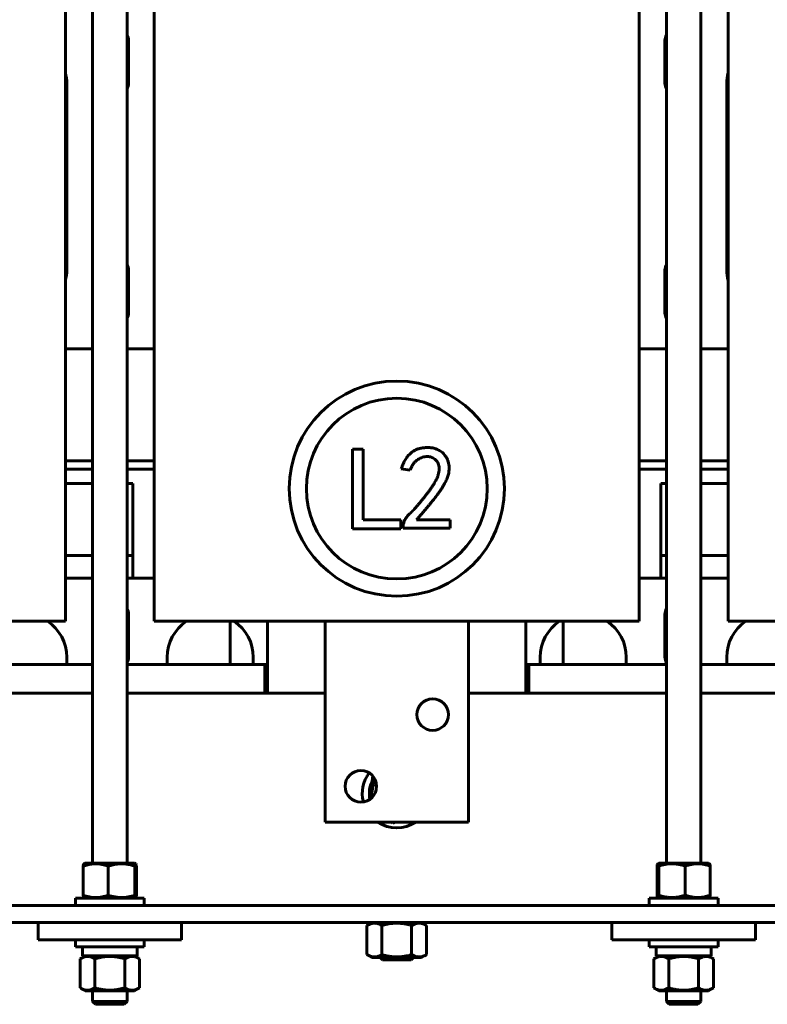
# Model space of a CAD drawing. Header units: millimetres. Extents: x 0 to 420, y 0 to 594.
# Tile 3 of 15: x 212 to 277, y 169 to 255. Entities that reach past the tile are written whole.
import ezdxf

# ---------------------------------------------------------------- set-up
doc = ezdxf.new("R2010")
doc.units = ezdxf.units.MM
doc.linetypes.add('K5LT_BASIC', pattern=[0])
doc.layers.add('Системный слой', color=7, linetype='Continuous')

# ---------------------------------------------------------------- blocks, each defined once
blk = doc.blocks.new('U8')
at = {"layer": 'Системный слой', "color": 150, "linetype": 'K5LT_BASIC', "lineweight": 60, "true_color": 0x0080ff}
for p, q in [((233.492, 286.399), (233.492, 284.654)), ((233.492, 283.154), (233.492, 280.149)), ((233.492, 202.649), (233.492, 196.399))]:
    blk.add_line(p, q, dxfattribs=at)
blk = doc.blocks.new('U9')
at = {"layer": 'Системный слой', "color": 150, "linetype": 'K5LT_BASIC', "lineweight": 60, "true_color": 0x0080ff}
for p, q in [((255.992, 284.654), (255.992, 286.399)), ((255.992, 280.149), (255.992, 283.154)), ((255.992, 196.399), (255.992, 202.649))]:
    blk.add_line(p, q, dxfattribs=at)
blk = doc.blocks.new('U10')
at = {"layer": 'Системный слой', "color": 150, "linetype": 'K5LT_BASIC', "lineweight": 60, "true_color": 0x0080ff}
for start, end in [(143.23883, 194.1413), (236.44269, 303.55731)]:
    blk.add_arc((244.742, 187.649), 3, start, end, dxfattribs=at)
blk = doc.blocks.new('U11')
at = {"layer": 'Системный слой', "color": 150, "linetype": 'K5LT_BASIC', "lineweight": 60, "true_color": 0x0080ff}
for p, q in [((218.242, 283.154), (218.242, 181.574)), ((218.242, 170.449), (218.242, 169.524))]:
    blk.add_line(p, q, dxfattribs=at)
blk = doc.blocks.new('U12')
at = {"layer": 'Системный слой', "color": 150, "linetype": 'K5LT_BASIC', "lineweight": 60, "true_color": 0x0080ff}
for p, q in [((221.242, 283.154), (221.242, 181.574)), ((221.242, 170.449), (221.242, 169.524))]:
    blk.add_line(p, q, dxfattribs=at)
blk = doc.blocks.new('U13')
at = {"layer": 'Системный слой', "color": 150, "linetype": 'K5LT_BASIC', "lineweight": 60, "true_color": 0x0080ff}
for p, q in [((220.82, 169.274), (218.492, 169.274)), ((220.992, 169.274), (220.82, 169.274))]:
    blk.add_line(p, q, dxfattribs=at)
blk = doc.blocks.new('U15')
at = {"layer": 'Системный слой', "color": 150, "linetype": 'K5LT_BASIC', "lineweight": 60, "true_color": 0x0080ff}
for p, q in [((267.424, 181.319), (267.445, 181.417)), ((267.445, 181.417), (267.466, 181.485)), ((267.466, 181.485), (267.488, 181.518)), ((267.488, 181.518), (267.499, 181.519)), ((267.499, 181.519), (267.525, 181.482)), ((267.525, 181.482), (267.551, 181.394)), ((267.551, 181.394), (267.567, 181.319))]:
    blk.add_line(p, q, dxfattribs=at)
blk = doc.blocks.new('U16')
at = {"layer": 'Системный слой', "color": 150, "linetype": 'K5LT_BASIC', "lineweight": 60, "true_color": 0x0080ff}
for p, q in [((267.432, 178.737), (267.424, 178.779)), ((267.453, 178.65), (267.432, 178.737)), ((267.475, 178.595), (267.453, 178.65)), ((267.488, 178.58), (267.475, 178.595)), ((267.515, 178.594), (267.488, 178.58)), ((267.541, 178.664), (267.515, 178.594)), ((267.567, 178.779), (267.541, 178.664))]:
    blk.add_line(p, q, dxfattribs=at)
blk = doc.blocks.new('U18')
at = {"layer": 'Системный слой', "color": 150, "linetype": 'K5LT_BASIC', "lineweight": 60, "true_color": 0x0080ff}
for p, q in [((221.932, 178.704), (221.917, 178.779)), ((221.958, 178.615), (221.932, 178.704)), ((221.985, 178.579), (221.958, 178.615)), ((221.995, 178.58), (221.985, 178.579)), ((222.017, 178.612), (221.995, 178.58)), ((222.039, 178.681), (222.017, 178.612)), ((222.06, 178.779), (222.039, 178.681))]:
    blk.add_line(p, q, dxfattribs=at)
blk = doc.blocks.new('U19')
at = {"layer": 'Системный слой', "color": 150, "linetype": 'K5LT_BASIC', "lineweight": 60, "true_color": 0x0080ff}
for p, q in [((217.585, 181.574), (221.547, 181.574)), ((221.547, 181.574), (221.898, 181.574))]:
    blk.add_line(p, q, dxfattribs=at)
blk = doc.blocks.new('U20')
at = {"layer": 'Системный слой', "color": 150, "linetype": 'K5LT_BASIC', "lineweight": 60, "true_color": 0x0080ff}
for p, q in [((221.917, 181.319), (221.943, 181.434)), ((221.943, 181.434), (221.969, 181.503)), ((221.969, 181.503), (221.995, 181.518)), ((221.995, 181.518), (222.008, 181.503)), ((222.008, 181.503), (222.03, 181.448)), ((222.03, 181.448), (222.051, 181.361)), ((222.051, 181.361), (222.06, 181.319))]:
    blk.add_line(p, q, dxfattribs=at)
blk = doc.blocks.new('U40')
at = {"layer": 'Системный слой', "color": 150, "linetype": 'K5LT_BASIC', "lineweight": 60, "true_color": 0x0080ff}
for p, q in [((205.992, 198.899), (206.242, 198.899)), ((233.242, 198.899), (233.492, 198.899))]:
    blk.add_line(p, q, dxfattribs=at)
blk = doc.blocks.new('U41')
at = {"layer": 'Системный слой', "color": 150, "linetype": 'K5LT_BASIC', "lineweight": 60, "true_color": 0x0080ff}
for p, q in [((255.992, 198.899), (256.242, 198.899)), ((283.242, 198.899), (283.492, 198.899))]:
    blk.add_line(p, q, dxfattribs=at)
blk = doc.blocks.new('U49')
at = {"layer": 'Системный слой', "color": 150, "linetype": 'K5LT_BASIC', "lineweight": 60, "true_color": 0x0080ff}
for p, q in [((218.242, 198.899), (206.242, 198.899)), ((233.242, 198.899), (221.242, 198.899))]:
    blk.add_line(p, q, dxfattribs=at)
blk = doc.blocks.new('U51')
at = {"layer": 'Системный слой', "color": 150, "linetype": 'K5LT_BASIC', "lineweight": 60, "true_color": 0x0080ff}
for p, q in [((256.242, 198.899), (268.242, 198.899)), ((271.242, 198.899), (283.242, 198.899))]:
    blk.add_line(p, q, dxfattribs=at)
blk = doc.blocks.new('U60')
at = {"layer": 'Системный слой', "color": 150, "linetype": 'K5LT_BASIC', "lineweight": 60, "true_color": 0x0080ff}
for p, q in [((215.867, 206.399), (218.242, 206.399)), ((221.242, 206.399), (223.617, 206.399)), ((265.867, 206.399), (268.242, 206.399)), ((271.242, 206.399), (273.617, 206.399))]:
    blk.add_line(p, q, dxfattribs=at)
blk = doc.blocks.new('U61')
at = {"layer": 'Системный слой', "color": 150, "linetype": 'K5LT_BASIC', "lineweight": 60, "true_color": 0x0080ff}
for start, end in [(123.55731, 180), (0, 56.44269)]:
    blk.add_arc((212.242, 199.524), 3.75, start, end, dxfattribs=at)
blk = doc.blocks.new('U62')
at = {"layer": 'Системный слой', "color": 150, "linetype": 'K5LT_BASIC', "lineweight": 60, "true_color": 0x0080ff}
for start, end in [(123.55731, 180), (0, 56.44269)]:
    blk.add_arc((228.492, 199.524), 3.75, start, end, dxfattribs=at)
blk = doc.blocks.new('U63')
at = {"layer": 'Системный слой', "color": 150, "linetype": 'K5LT_BASIC', "lineweight": 60, "true_color": 0x0080ff}
for start, end in [(123.55731, 180), (0, 56.44269)]:
    blk.add_arc((260.992, 199.524), 3.75, start, end, dxfattribs=at)
blk = doc.blocks.new('U64')
at = {"layer": 'Системный слой', "color": 150, "linetype": 'K5LT_BASIC', "lineweight": 60, "true_color": 0x0080ff}
for start, end in [(123.55731, 180), (0, 56.44269)]:
    blk.add_arc((277.242, 199.524), 3.75, start, end, dxfattribs=at)
blk = doc.blocks.new('U70')
at = {"layer": 'Системный слой', "color": 150, "linetype": 'K5LT_BASIC', "lineweight": 60, "true_color": 0x0080ff}
for p, q in [((215.867, 216.649), (218.242, 216.649)), ((221.242, 216.649), (223.617, 216.649)), ((265.867, 216.649), (268.242, 216.649)), ((271.242, 216.649), (273.617, 216.649))]:
    blk.add_line(p, q, dxfattribs=at)
blk = doc.blocks.new('U71')
at = {"layer": 'Системный слой', "color": 150, "linetype": 'K5LT_BASIC', "lineweight": 60, "true_color": 0x0080ff}
for p, q in [((215.867, 215.899), (218.242, 215.899)), ((221.242, 215.899), (223.617, 215.899)), ((265.867, 215.899), (268.242, 215.899)), ((271.242, 215.899), (273.617, 215.899))]:
    blk.add_line(p, q, dxfattribs=at)
blk = doc.blocks.new('U77')
at = {"layer": 'Системный слой', "color": 150, "linetype": 'K5LT_BASIC', "lineweight": 60, "true_color": 0x0080ff}
for p, q in [((267.742, 208.399), (268.242, 208.399)), ((271.242, 208.399), (273.617, 208.399))]:
    blk.add_line(p, q, dxfattribs=at)
blk = doc.blocks.new('U78')
at = {"layer": 'Системный слой', "color": 150, "linetype": 'K5LT_BASIC', "lineweight": 60, "true_color": 0x0080ff}
for p, q in [((267.742, 208.399), (268.242, 208.399)), ((271.242, 208.399), (273.617, 208.399))]:
    blk.add_line(p, q, dxfattribs=at)
blk = doc.blocks.new('U79')
at = {"layer": 'Системный слой', "color": 150, "linetype": 'K5LT_BASIC', "lineweight": 60, "true_color": 0x0080ff}
for p, q in [((267.742, 214.649), (268.242, 214.649)), ((271.242, 214.649), (273.617, 214.649))]:
    blk.add_line(p, q, dxfattribs=at)
blk = doc.blocks.new('U80')
at = {"layer": 'Системный слой', "color": 150, "linetype": 'K5LT_BASIC', "lineweight": 60, "true_color": 0x0080ff}
for p, q in [((200.992, 196.399), (218.242, 196.399)), ((221.242, 196.399), (238.492, 196.399)), ((250.992, 196.399), (268.242, 196.399)), ((271.242, 196.399), (288.492, 196.399))]:
    blk.add_line(p, q, dxfattribs=at)
blk = doc.blocks.new('U84')
at = {"layer": 'Системный слой', "color": 150, "linetype": 'K5LT_BASIC', "lineweight": 60, "true_color": 0x0080ff}
for p, q in [((268.242, 181.574), (268.242, 283.154)), ((268.242, 169.524), (268.242, 170.449))]:
    blk.add_line(p, q, dxfattribs=at)
blk = doc.blocks.new('U85')
at = {"layer": 'Системный слой', "color": 150, "linetype": 'K5LT_BASIC', "lineweight": 60, "true_color": 0x0080ff}
for p, q in [((271.242, 181.574), (271.242, 283.154)), ((271.242, 169.524), (271.242, 170.449))]:
    blk.add_line(p, q, dxfattribs=at)
blk = doc.blocks.new('U91')
at = {"layer": 'Системный слой', "color": 150, "linetype": 'K5LT_BASIC', "lineweight": 60, "true_color": 0x0080ff}
for p, q in [((218.242, 226.399), (215.867, 226.399)), ((223.617, 226.399), (221.242, 226.399)), ((268.242, 226.399), (265.867, 226.399)), ((273.617, 226.399), (271.242, 226.399))]:
    blk.add_line(p, q, dxfattribs=at)
blk = doc.blocks.new('U104')
at = {"layer": 'Системный слой', "color": 150, "linetype": 'K5LT_BASIC', "lineweight": 60, "true_color": 0x0080ff}
for p, q in [((215.867, 208.399), (218.242, 208.399)), ((221.242, 208.399), (221.742, 208.399))]:
    blk.add_line(p, q, dxfattribs=at)
blk = doc.blocks.new('U105')
at = {"layer": 'Системный слой', "color": 150, "linetype": 'K5LT_BASIC', "lineweight": 60, "true_color": 0x0080ff}
for p, q in [((215.867, 208.399), (218.242, 208.399)), ((221.242, 208.399), (221.742, 208.399))]:
    blk.add_line(p, q, dxfattribs=at)
blk = doc.blocks.new('U106')
at = {"layer": 'Системный слой', "color": 150, "linetype": 'K5LT_BASIC', "lineweight": 60, "true_color": 0x0080ff}
for p, q in [((215.867, 214.649), (218.242, 214.649)), ((221.242, 214.649), (221.742, 214.649))]:
    blk.add_line(p, q, dxfattribs=at)

msp = doc.modelspace()

# ---------------------------------------------------------------- linework, layer by layer
at = {"layer": 'Системный слой', "color": 150, "linetype": 'K5LT_BASIC', "lineweight": 60, "true_color": 0x0080ff}
for p, q in [((215.8667, 280.1489), (215.8667, 202.6489)), ((223.6167, 202.6489), (223.6167, 280.1489)), ((265.8667, 280.1489), (265.8667, 202.6489)), ((273.6167, 202.6489), (273.6167, 280.1489)), ((221.3667, 253.2739), (221.3667, 249.5239)), ((268.1167, 249.5239), (268.1167, 253.2739)), ((215.9917, 249.5239), (215.9917, 233.2739)), ((273.4917, 233.2739), (273.4917, 249.5239)), ((221.3667, 233.2739), (221.3667, 229.5239)), ((268.1167, 229.5239), (268.1167, 233.2739)), ((240.8835, 217.6549), (241.8162, 217.6549)), ((240.8835, 210.7205), (240.8835, 217.6549)), ((241.8162, 217.6549), (241.8162, 211.491)), ((245.9039, 215.8301), (245.1334, 215.9517)), ((221.7417, 214.6489), (221.7417, 208.3989)), ((267.7417, 214.6489), (267.7417, 208.3989)), ((241.8162, 211.491), (245.101, 211.491)), ((245.101, 211.491), (245.101, 210.7205)), ((246.4716, 211.491), (249.3914, 211.491)), ((249.3914, 211.491), (249.3914, 210.761)), ((245.101, 210.7205), (240.8835, 210.7205)), ((245.2956, 210.761), (245.2956, 210.9232)), ((249.3914, 210.761), (245.2956, 210.761)), ((221.7417, 208.3989), (221.7417, 206.3989)), ((267.7417, 208.3989), (267.7417, 206.3989)), ((215.8667, 202.6489), (207.8667, 202.6489)), ((221.3667, 203.2739), (221.3667, 199.5239)), ((231.6167, 202.6489), (223.6167, 202.6489)), ((230.2417, 202.6489), (230.2417, 198.8989)), ((231.6167, 202.6489), (257.8667, 202.6489)), ((250.9917, 202.6489), (238.4917, 202.6489)), ((238.4917, 202.6489), (238.4917, 185.1489)), ((250.9917, 185.1489), (250.9917, 202.6489)), ((265.8667, 202.6489), (257.8667, 202.6489)), ((259.2417, 202.6489), (259.2417, 198.8989)), ((268.1167, 199.5239), (268.1167, 203.2739)), ((281.6167, 202.6489), (273.6167, 202.6489)), ((215.9917, 199.5239), (215.9917, 198.8989)), ((224.7417, 198.8989), (224.7417, 199.5239)), ((232.2417, 199.5239), (232.2417, 198.8989)), ((257.2417, 198.8989), (257.2417, 199.5239)), ((264.7417, 199.5239), (264.7417, 198.8989)), ((273.4917, 198.8989), (273.4917, 199.5239)), ((233.2417, 196.3989), (233.2417, 198.8989)), ((256.2417, 196.3989), (256.2417, 198.8989)), ((242.6704, 189.1573), (242.4068, 187.1485)), ((238.4917, 185.1489), (250.9917, 185.1489)), ((244.3045, 185.1489), (244.4036, 185.0729)), ((244.4036, 185.0729), (244.5869, 185.1489)), ((217.4236, 181.3188), (217.4236, 178.779)), ((217.5855, 181.5739), (217.4883, 181.5177)), ((219.5986, 181.3188), (219.5986, 178.779)), ((221.898, 181.5739), (221.9952, 181.5177)), ((221.9168, 181.3188), (221.9168, 178.779)), ((222.0599, 181.3188), (222.0599, 178.779)), ((267.4236, 178.779), (267.4236, 181.3188)), ((267.5855, 181.5739), (267.4883, 181.5178)), ((267.5667, 178.779), (267.5667, 181.3188)), ((271.898, 181.5739), (267.5855, 181.5739)), ((269.8849, 178.779), (269.8849, 181.3188)), ((271.898, 181.5739), (271.9952, 181.5178)), ((272.0599, 178.779), (272.0599, 181.3188)), ((216.7417, 177.8989), (216.7417, 178.5239)), ((216.7417, 178.5239), (222.7417, 178.5239)), ((217.5855, 178.5239), (217.4883, 178.58)), ((221.898, 178.5239), (221.9952, 178.58)), ((222.7417, 177.8989), (222.7417, 178.5239)), ((266.7417, 178.5239), (266.7417, 177.8989)), ((272.7417, 178.5239), (266.7417, 178.5239)), ((267.5855, 178.5239), (267.4883, 178.58)), ((271.898, 178.5239), (271.9952, 178.58)), ((272.7417, 178.5239), (272.7417, 177.8989)), ((185.9917, 177.8989), (303.4917, 177.8989)), ((197.2417, 176.3989), (292.2417, 176.3989)), ((213.4917, 176.3989), (225.9917, 176.3989)), ((213.4917, 176.3989), (213.4917, 174.8989)), ((225.9917, 176.3989), (225.9917, 174.8989)), ((242.5855, 176.3989), (242.1437, 176.1438)), ((242.1437, 173.604), (242.1437, 176.1438)), ((243.4427, 173.604), (243.4427, 176.1438)), ((246.0408, 173.604), (246.0408, 176.1438)), ((246.898, 176.3989), (247.3398, 176.1438)), ((247.3398, 173.604), (247.3398, 176.1438)), ((263.4917, 176.3989), (275.9917, 176.3989)), ((263.4917, 176.3989), (263.4917, 174.8989)), ((263.4917, 174.8989), (263.4917, 176.3989)), ((275.9917, 176.3989), (263.4917, 176.3989)), ((275.9917, 176.3989), (275.9917, 174.8989)), ((275.9917, 174.8989), (275.9917, 176.3989)), ((213.4917, 174.8989), (225.9917, 174.8989)), ((216.7417, 174.8989), (216.7417, 174.2739)), ((222.7417, 174.2739), (216.7417, 174.2739)), ((217.3542, 174.2739), (217.3542, 173.4989)), ((222.1292, 174.2739), (222.1292, 173.4989)), ((222.7417, 174.8989), (222.7417, 174.2739)), ((263.4917, 174.8989), (275.9917, 174.8989)), ((275.9917, 174.8989), (263.4917, 174.8989)), ((266.7417, 174.2739), (266.7417, 174.8989)), ((266.7417, 174.2739), (272.7417, 174.2739)), ((267.3542, 173.4989), (267.3542, 174.2739)), ((272.1292, 173.4989), (272.1292, 174.2739)), ((272.7417, 174.2739), (272.7417, 174.8989)), ((217.5855, 173.4989), (217.1437, 173.2438)), ((222.1292, 173.4989), (217.3542, 173.4989)), ((221.898, 173.4989), (222.3398, 173.2438)), ((242.5855, 173.3489), (242.1437, 173.604)), ((246.898, 173.3489), (242.5855, 173.3489)), ((243.4917, 173.1489), (243.2917, 173.3489)), ((245.9917, 173.1489), (246.1917, 173.3489)), ((246.898, 173.3489), (247.3398, 173.604)), ((267.5855, 173.4989), (267.1437, 173.2438)), ((267.3542, 173.4989), (272.1292, 173.4989)), ((271.898, 173.4989), (272.3398, 173.2438)), ((217.1437, 170.704), (217.1437, 173.2438)), ((218.4427, 170.704), (218.4427, 173.2438)), ((221.0408, 170.704), (221.0408, 173.2438)), ((222.3398, 170.704), (222.3398, 173.2438)), ((245.9917, 173.1489), (243.4917, 173.1489)), ((267.1437, 173.2438), (267.1437, 170.704)), ((268.4427, 173.2438), (268.4427, 170.704)), ((271.0408, 173.2438), (271.0408, 170.704)), ((272.3398, 173.2438), (272.3398, 170.704)), ((217.5855, 170.4489), (217.1437, 170.704)), ((221.898, 170.4489), (217.5855, 170.4489)), ((221.898, 170.4489), (222.3398, 170.704)), ((267.5855, 170.4489), (267.1437, 170.704)), ((267.5855, 170.4489), (271.898, 170.4489)), ((271.898, 170.4489), (272.3398, 170.704)), ((218.4917, 169.2739), (218.2417, 169.5239)), ((218.2417, 169.5239), (221.0356, 169.5239)), ((220.9917, 169.2739), (221.2417, 169.5239)), ((221.0356, 169.5239), (221.2417, 169.5239)), ((268.4917, 169.2739), (268.2417, 169.5239)), ((268.2417, 169.5239), (271.2417, 169.5239)), ((270.9917, 169.2739), (268.4917, 169.2739)), ((270.9917, 169.2739), (271.2417, 169.5239))]:
    msp.add_line(p, q, dxfattribs=at)
for centre, radius in [((244.7467, 214.2149), 9.375), ((244.7467, 214.2149), 7.875), ((247.8667, 194.5239), 1.375), ((241.6167, 188.2739), 1.375)]:
    msp.add_circle(centre, radius, dxfattribs=at)
for centre, radius, start, end in [((220.3667, 253.2739), 1, 0, 28.955024), ((269.1167, 253.2739), 1, 151.044976, 180), ((212.2417, 249.5239), 3.75, 0, 14.835112), ((277.2417, 249.5239), 3.75, 165.164888, 180), ((220.3667, 249.5239), 1, 331.044976, 0), ((269.1167, 249.5239), 1, 180, 208.955024), ((220.3667, 233.2739), 1, 0, 28.955024), ((269.1167, 233.2739), 1, 151.044976, 180), ((212.2417, 233.2739), 3.75, 345.164888, 0), ((277.2417, 233.2739), 3.75, 180, 194.835112), ((220.3667, 229.5239), 1, 331.044976, 0), ((269.1167, 229.5239), 1, 180, 208.955024), ((220.3667, 203.2739), 1, 0, 28.955024), ((269.1167, 203.2739), 1, 151.044976, 180), ((220.3667, 199.5239), 1, 331.044976, 0), ((269.1167, 199.5239), 1, 180, 208.955024), ((244.7417, 187.6489), 2.3875, 152.9827, 192.062647), ((244.7417, 187.6489), 2.1562, 148.695182, 188.684953)]:
    msp.add_arc(centre, radius, start, end, dxfattribs=at)
for points, knots in [([(245.1334, 215.9517), (245.1606, 216.0271), (245.2135, 216.1739), (245.3047, 216.3828), (245.3988, 216.5773), (245.4986, 216.7561), (245.6061, 216.9179), (245.7187, 217.0642), (245.837, 217.1951), (245.9614, 217.3103), (246.0915, 217.4119), (246.2282, 217.5001), (246.3697, 217.577), (246.5167, 217.6424), (246.6694, 217.695), (246.8285, 217.7333), (246.9924, 217.763), (247.1043, 217.772), (247.161, 217.7766)], [0, 0, 0, 0, 0.082418, 0.1603497, 0.2342482, 0.3045452, 0.3706461, 0.4337613, 0.4942528, 0.5518037, 0.6079209, 0.6637471, 0.7187966, 0.7734135, 0.8289231, 0.8846043, 0.9415582, 1, 1, 1, 1]), ([(247.161, 217.7766), (247.2271, 217.7819), (247.3555, 217.7922), (247.5437, 217.7941), (247.7214, 217.7818), (247.8916, 217.7585), (248.0579, 217.7172), (248.2245, 217.6564), (248.3931, 217.5741), (248.5633, 217.4732), (248.7302, 217.3497), (248.8813, 217.1944), (249.0146, 217.0103), (249.1337, 216.802), (249.2298, 216.5678), (249.2876, 216.307), (249.3089, 216.0241), (249.2972, 215.7745), (249.2688, 215.5633), (249.2291, 215.3946), (249.1718, 215.2189), (249.1043, 215.0335), (249.0147, 214.8429), (248.9138, 214.643), (248.7933, 214.4374), (248.6838, 214.2597), (248.5847, 214.1118), (248.5016, 213.9911), (248.4109, 213.8623), (248.3091, 213.7273), (248.2015, 213.5832), (248.0858, 213.4311), (247.961, 213.2724), (247.8285, 213.1051), (247.6876, 212.9296), (247.5378, 212.7469), (247.3792, 212.5574), (247.2141, 212.3587), (247.0406, 212.1522), (246.8585, 211.9383), (246.6672, 211.7179), (246.5377, 211.5676), (246.4716, 211.491)], [0, 0, 0, 0, 0.0231066, 0.0449378, 0.0655931, 0.085179, 0.1047905, 0.1252321, 0.146947, 0.1701294, 0.1941955, 0.2191421, 0.2453748, 0.2732971, 0.3026794, 0.3333104, 0.3660738, 0.4013869, 0.4202566, 0.4403369, 0.4617676, 0.484702, 0.5090853, 0.5351729, 0.5627921, 0.5922081, 0.6079503, 0.6249052, 0.6433192, 0.6629144, 0.6838717, 0.7060522, 0.7295644, 0.7543029, 0.7805141, 0.8080636, 0.8367079, 0.8667163, 0.8982007, 0.9307825, 0.9647093, 1, 1, 1, 1]), ([(245.2956, 210.9232), (245.3005, 210.9735), (245.3103, 211.0733), (245.3445, 211.2202), (245.3927, 211.3636), (245.4561, 211.5034), (245.5343, 211.6398), (245.6306, 211.7698), (245.7381, 211.8992), (245.8666, 212.0215), (246.0052, 212.1516), (246.1488, 212.3005), (246.3043, 212.4631), (246.4654, 212.6463), (246.639, 212.8435), (246.8183, 213.0605), (247.0077, 213.2932), (247.2018, 213.5373), (247.392, 213.7824), (247.5673, 214.02), (247.7267, 214.2418), (247.8689, 214.4487), (247.9902, 214.643), (248.0955, 214.8217), (248.1854, 214.9844), (248.2751, 215.1788), (248.3597, 215.403), (248.4261, 215.6577), (248.4563, 215.8934), (248.4444, 216.1101), (248.3979, 216.3077), (248.3165, 216.4871), (248.2024, 216.6487), (248.0564, 216.7866), (247.89, 216.9001), (247.7049, 216.9764), (247.5068, 217.0149), (247.2995, 217.0114), (247.0906, 216.9743), (246.8825, 216.9098), (246.6819, 216.8098), (246.4854, 216.6851), (246.3033, 216.5244), (246.1432, 216.3266), (246.0071, 216.0926), (245.9391, 215.9197), (245.9039, 215.8301)], [0, 0, 0, 0, 0.0155287, 0.0308642, 0.04632, 0.0620533, 0.0780793, 0.0946407, 0.1118158, 0.1298049, 0.1492158, 0.1703673, 0.1934894, 0.2184957, 0.245488, 0.2743887, 0.3051868, 0.3378863, 0.3704218, 0.4007344, 0.4288022, 0.4545463, 0.4780315, 0.4993181, 0.5184278, 0.535259, 0.5652147, 0.5921015, 0.6161602, 0.6380887, 0.6585443, 0.6783481, 0.6983685, 0.7190874, 0.7398698, 0.7600558, 0.7803153, 0.8015928, 0.8234931, 0.8454849, 0.8684476, 0.8923113, 0.9169977, 0.9428597, 0.9703611, 1, 1, 1, 1]), ([(217.4236, 181.3188), (217.5609, 181.3661), (217.7632, 181.4261), (218.0123, 181.4765), (218.1685, 181.4995), (218.3075, 181.5134), (218.4302, 181.5194), (218.5506, 181.5202), (218.6725, 181.5162), (218.8148, 181.5042), (218.9453, 181.4865), (219.1141, 181.4567), (219.3284, 181.4062), (219.5067, 181.3505), (219.5986, 181.3188)], [0, 0, 0, 0, 2.8883787, 4.2258149, 5.1533753, 6.1047294, 7.0775738, 7.6606295, 8.5561613, 9.5552416, 10.5544492, 11.2185175, 13.019437, 15, 15, 15, 15]), ([(217.4883, 181.5178), (217.4839, 181.5152), (217.4742, 181.5042), (217.4553, 181.4603), (217.4382, 181.3924), (217.4264, 181.3333), (217.4236, 181.3188)], [0, 0, 0, 0, 1.3931954, 3.1071912, 6.0852151, 7, 7, 7, 7]), ([(219.5986, 181.3188), (219.7436, 181.3657), (219.957, 181.4251), (220.2203, 181.4755), (220.3853, 181.4987), (220.5334, 181.5129), (220.6601, 181.519), (220.7897, 181.5204), (220.9204, 181.5168), (221.0769, 181.5047), (221.2064, 181.4884), (221.3603, 181.4637), (221.5908, 181.4165), (221.7922, 181.3591), (221.9168, 181.3188)], [0, 0, 0, 0, 2.8814613, 4.2007918, 5.12203, 6.0737295, 7.054851, 7.5526049, 8.5536622, 9.549854, 10.5399482, 11.0322282, 12.5081996, 15, 15, 15, 15]), ([(267.5667, 181.3188), (267.756, 181.38), (267.9466, 181.4305), (268.3318, 181.5004), (268.5265, 181.5196), (268.8221, 181.5198), (268.9211, 181.5151), (269.117, 181.4968), (269.2142, 181.4832), (269.5043, 181.4307), (269.6954, 181.3801), (269.8849, 181.3188)], [0.000000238, 0.000000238, 0.000000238, 0.000000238, 0.002624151, 0.002624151, 0.005248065, 0.005248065, 0.006560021, 0.006560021, 0.007871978, 0.007871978, 0.010495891, 0.010495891, 0.010495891, 0.010495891]), ([(269.8849, 181.3188), (270.0606, 181.3794), (270.2387, 181.4299), (270.5111, 181.4827), (270.603, 181.4965), (270.788, 181.5151), (270.8801, 181.5197), (271.1559, 181.5198), (271.3385, 181.5009), (271.7018, 181.431), (271.883, 181.3798), (272.0599, 181.3188)], [0.003844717, 0.003844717, 0.003844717, 0.003844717, 0.006467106, 0.006467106, 0.0077783, 0.0077783, 0.009089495, 0.009089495, 0.011711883, 0.011711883, 0.014334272, 0.014334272, 0.014334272, 0.014334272]), ([(272.0599, 181.3188), (272.0482, 181.38), (272.0364, 181.4305), (272.0148, 181.494), (272.0051, 181.512), (271.9952, 181.5178)], [0.0000002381, 0.0000002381, 0.0000002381, 0.0000002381, 0.0026241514, 0.0026241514, 0.0047649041, 0.0047649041, 0.0047649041, 0.0047649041]), ([(219.5986, 178.779), (219.4228, 178.7183), (219.2447, 178.6679), (218.9724, 178.615), (218.8805, 178.6012), (218.6955, 178.5827), (218.6033, 178.578), (218.3276, 178.578), (218.145, 178.5968), (217.7817, 178.6668), (217.6005, 178.718), (217.4236, 178.779)], [0.003844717, 0.003844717, 0.003844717, 0.003844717, 0.006467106, 0.006467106, 0.0077783, 0.0077783, 0.009089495, 0.009089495, 0.011711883, 0.011711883, 0.014334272, 0.014334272, 0.014334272, 0.014334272]), ([(217.4236, 178.779), (217.4353, 178.7177), (217.4471, 178.6673), (217.4687, 178.6038), (217.4784, 178.5858), (217.4883, 178.58)], [0.0000002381, 0.0000002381, 0.0000002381, 0.0000002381, 0.0026241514, 0.0026241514, 0.0047649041, 0.0047649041, 0.0047649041, 0.0047649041]), ([(221.9168, 178.779), (221.7275, 178.7177), (221.5369, 178.6673), (221.1516, 178.5974), (220.957, 178.5781), (220.6614, 178.5779), (220.5624, 178.5826), (220.3665, 178.6009), (220.2693, 178.6145), (219.9792, 178.6671), (219.7881, 178.7177), (219.5986, 178.779)], [0.000000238, 0.000000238, 0.000000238, 0.000000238, 0.002624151, 0.002624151, 0.005248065, 0.005248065, 0.006560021, 0.006560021, 0.007871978, 0.007871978, 0.010495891, 0.010495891, 0.010495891, 0.010495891]), ([(269.8849, 178.779), (269.7399, 178.7321), (269.5265, 178.6726), (269.2632, 178.6223), (269.0982, 178.5991), (268.9501, 178.5849), (268.8234, 178.5788), (268.6938, 178.5774), (268.5631, 178.5809), (268.4066, 178.5931), (268.2771, 178.6094), (268.1231, 178.634), (267.8927, 178.6812), (267.6913, 178.7387), (267.5667, 178.779)], [0, 0, 0, 0, 2.8814613, 4.2007918, 5.12203, 6.0737295, 7.054851, 7.5526049, 8.5536622, 9.549854, 10.5399482, 11.0322282, 12.5081996, 15, 15, 15, 15]), ([(272.0599, 178.779), (271.9226, 178.7316), (271.7203, 178.6717), (271.4712, 178.6213), (271.315, 178.5982), (271.176, 178.5844), (271.0533, 178.5784), (270.9329, 178.5775), (270.811, 178.5816), (270.6687, 178.5935), (270.5382, 178.6112), (270.3694, 178.6411), (270.1551, 178.6915), (269.9768, 178.7472), (269.8849, 178.779)], [0, 0, 0, 0, 2.8883787, 4.2258149, 5.1533753, 6.1047294, 7.0775738, 7.6606295, 8.5561613, 9.5552416, 10.5544492, 11.2185175, 13.019437, 15, 15, 15, 15]), ([(271.9952, 178.58), (271.9996, 178.5825), (272.0093, 178.5936), (272.0282, 178.6374), (272.0453, 178.7053), (272.0571, 178.7645), (272.0599, 178.779)], [0, 0, 0, 0, 1.3931954, 3.1071912, 6.0852151, 7, 7, 7, 7]), ([(242.1437, 176.1438), (242.2249, 176.1907), (242.3445, 176.2501), (242.492, 176.3005), (242.5845, 176.3237), (242.6675, 176.3379), (242.7385, 176.344), (242.8111, 176.3454), (242.8844, 176.3418), (242.9721, 176.3297), (243.0446, 176.3134), (243.1309, 176.2887), (243.26, 176.2415), (243.3729, 176.1841), (243.4427, 176.1438)], [0, 0, 0, 0, 2.8814613, 4.2007918, 5.12203, 6.0737295, 7.054851, 7.5526049, 8.5536622, 9.549854, 10.5399482, 11.0322282, 12.5081996, 15, 15, 15, 15]), ([(243.4427, 176.1438), (243.4629, 176.1496), (243.5035, 176.1611), (243.5856, 176.1836), (243.6884, 176.2099), (243.8125, 176.2388), (243.9687, 176.2713), (244.1569, 176.3035), (244.3224, 176.3233), (244.4329, 176.3327), (244.5071, 176.338), (244.6763, 176.3466), (244.9283, 176.3448), (245.2465, 176.3161), (245.4971, 176.2754), (245.6967, 176.2334), (245.8298, 176.2013), (245.9441, 176.1712), (246.0085, 176.1531), (246.0408, 176.1438)], [0.009237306, 0.009237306, 0.009237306, 0.009237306, 0.009490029, 0.009742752, 0.010248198, 0.010753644, 0.01125909, 0.012147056, 0.013035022, 0.013257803, 0.013480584, 0.013926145, 0.015290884, 0.016498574, 0.017706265, 0.018327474, 0.018948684, 0.01935084, 0.019752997, 0.019752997, 0.019752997, 0.019752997]), ([(246.0408, 176.1438), (246.122, 176.1907), (246.2416, 176.2501), (246.3891, 176.3005), (246.4816, 176.3237), (246.5646, 176.3379), (246.6356, 176.344), (246.7083, 176.3454), (246.7815, 176.3418), (246.8692, 176.3297), (246.9417, 176.3134), (247.028, 176.2887), (247.1571, 176.2415), (247.27, 176.1841), (247.3398, 176.1438)], [0, 0, 0, 0, 2.8814613, 4.2007918, 5.12203, 6.0737295, 7.054851, 7.5526049, 8.5536622, 9.549854, 10.5399482, 11.0322282, 12.5081996, 15, 15, 15, 15]), ([(217.1437, 173.2438), (217.2249, 173.2907), (217.3445, 173.3501), (217.492, 173.4005), (217.5845, 173.4237), (217.6675, 173.4379), (217.7385, 173.444), (217.8111, 173.4454), (217.8844, 173.4418), (217.9721, 173.4297), (218.0446, 173.4134), (218.1309, 173.3887), (218.26, 173.3415), (218.3729, 173.2841), (218.4427, 173.2438)], [0, 0, 0, 0, 2.8814613, 4.2007918, 5.12203, 6.0737295, 7.054851, 7.5526049, 8.5536622, 9.549854, 10.5399482, 11.0322282, 12.5081996, 15, 15, 15, 15]), ([(218.4427, 173.2438), (218.4629, 173.2496), (218.5035, 173.2611), (218.5856, 173.2836), (218.6884, 173.3099), (218.8125, 173.3388), (218.9687, 173.3713), (219.1569, 173.4035), (219.3224, 173.4233), (219.4329, 173.4327), (219.5071, 173.438), (219.6763, 173.4466), (219.9283, 173.4448), (220.2465, 173.4161), (220.4971, 173.3754), (220.6967, 173.3334), (220.8298, 173.3013), (220.9441, 173.2712), (221.0085, 173.2531), (221.0408, 173.2438)], [0.009237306, 0.009237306, 0.009237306, 0.009237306, 0.009490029, 0.009742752, 0.010248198, 0.010753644, 0.01125909, 0.012147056, 0.013035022, 0.013257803, 0.013480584, 0.013926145, 0.015290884, 0.016498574, 0.017706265, 0.018327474, 0.018948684, 0.01935084, 0.019752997, 0.019752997, 0.019752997, 0.019752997]), ([(221.0408, 173.2438), (221.122, 173.2907), (221.2416, 173.3501), (221.3891, 173.4005), (221.4816, 173.4237), (221.5646, 173.4379), (221.6356, 173.444), (221.7083, 173.4454), (221.7815, 173.4418), (221.8692, 173.4297), (221.9417, 173.4134), (222.028, 173.3887), (222.1571, 173.3415), (222.27, 173.2841), (222.3398, 173.2438)], [0, 0, 0, 0, 2.8814613, 4.2007918, 5.12203, 6.0737295, 7.054851, 7.5526049, 8.5536622, 9.549854, 10.5399482, 11.0322282, 12.5081996, 15, 15, 15, 15]), ([(243.4427, 173.604), (243.3615, 173.5571), (243.2419, 173.4976), (243.0944, 173.4473), (243.0019, 173.4241), (242.9189, 173.4099), (242.8479, 173.4038), (242.7752, 173.4024), (242.702, 173.4059), (242.6143, 173.4181), (242.5417, 173.4344), (242.4555, 173.459), (242.3263, 173.5062), (242.2135, 173.5637), (242.1437, 173.604)], [0, 0, 0, 0, 2.8814613, 4.2007918, 5.12203, 6.0737295, 7.054851, 7.5526049, 8.5536622, 9.549854, 10.5399482, 11.0322282, 12.5081996, 15, 15, 15, 15]), ([(246.0408, 173.604), (246.0207, 173.5982), (245.9801, 173.5866), (245.9186, 173.5699), (245.8572, 173.5538), (245.7342, 173.5229), (245.5946, 173.492), (245.4563, 173.4667), (245.3827, 173.4546), (245.3274, 173.4462), (245.2719, 173.4384), (245.216, 173.4314), (245.16, 173.4251), (245.1042, 173.4196), (245.0484, 173.4149), (244.9924, 173.4109), (244.9364, 173.4077), (244.8708, 173.4049), (244.7959, 173.4031), (244.7111, 173.4028), (244.6264, 173.4044), (244.5451, 173.4077), (244.4672, 173.4124), (244.3922, 173.4183), (244.3173, 173.4257), (244.2427, 173.4343), (244.1682, 173.4443), (244.0687, 173.4594), (243.9692, 173.477), (243.8693, 173.497), (243.794, 173.5133), (243.7189, 173.5308), (243.652, 173.5472), (243.5935, 173.5623), (243.5432, 173.5757), (243.4929, 173.5896), (243.4595, 173.5991), (243.4427, 173.604)], [0.003844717, 0.003844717, 0.003844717, 0.003844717, 0.004098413, 0.004352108, 0.004605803, 0.004859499, 0.00587428, 0.006318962, 0.006541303, 0.006763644, 0.006985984, 0.007208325, 0.007430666, 0.007653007, 0.007874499, 0.008095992, 0.008317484, 0.008538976, 0.0088761, 0.009213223, 0.009550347, 0.009887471, 0.010187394, 0.010487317, 0.01078724, 0.011087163, 0.011387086, 0.011687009, 0.012286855, 0.012591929, 0.012897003, 0.013202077, 0.01350715, 0.013713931, 0.013920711, 0.014127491, 0.014334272, 0.014334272, 0.014334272, 0.014334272]), ([(247.3398, 173.604), (247.2586, 173.5571), (247.139, 173.4976), (246.9915, 173.4473), (246.899, 173.4241), (246.816, 173.4099), (246.745, 173.4038), (246.6724, 173.4024), (246.5991, 173.4059), (246.5114, 173.4181), (246.4389, 173.4344), (246.3526, 173.459), (246.2235, 173.5062), (246.1106, 173.5637), (246.0408, 173.604)], [0, 0, 0, 0, 2.8814613, 4.2007918, 5.12203, 6.0737295, 7.054851, 7.5526049, 8.5536622, 9.549854, 10.5399482, 11.0322282, 12.5081996, 15, 15, 15, 15]), ([(267.1437, 173.2438), (267.2249, 173.2907), (267.3445, 173.3501), (267.492, 173.4005), (267.5845, 173.4237), (267.6675, 173.4379), (267.7385, 173.444), (267.8111, 173.4454), (267.8844, 173.4418), (267.9721, 173.4297), (268.0446, 173.4134), (268.1309, 173.3887), (268.26, 173.3415), (268.3729, 173.2841), (268.4427, 173.2438)], [0, 0, 0, 0, 2.8814613, 4.2007918, 5.12203, 6.0737295, 7.054851, 7.5526049, 8.5536622, 9.549854, 10.5399482, 11.0322282, 12.5081996, 15, 15, 15, 15]), ([(268.4427, 173.2438), (268.4628, 173.2496), (268.5034, 173.2611), (268.5649, 173.2779), (268.6262, 173.294), (268.7493, 173.3248), (268.8889, 173.3558), (269.0272, 173.3811), (269.1008, 173.3932), (269.1561, 173.4016), (269.2116, 173.4093), (269.2675, 173.4163), (269.3235, 173.4226), (269.3793, 173.4281), (269.4351, 173.4329), (269.4911, 173.4368), (269.5471, 173.44), (269.6127, 173.4428), (269.6876, 173.4447), (269.7724, 173.4449), (269.8571, 173.4433), (269.9383, 173.4401), (270.0163, 173.4353), (270.0913, 173.4294), (270.1662, 173.4221), (270.2408, 173.4134), (270.3153, 173.4034), (270.4148, 173.3884), (270.5143, 173.3708), (270.6142, 173.3507), (270.6895, 173.3344), (270.7646, 173.317), (270.8315, 173.3005), (270.89, 173.2854), (270.9403, 173.272), (270.9905, 173.2581), (271.024, 173.2486), (271.0408, 173.2438)], [0.003844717, 0.003844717, 0.003844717, 0.003844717, 0.004098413, 0.004352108, 0.004605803, 0.004859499, 0.00587428, 0.006318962, 0.006541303, 0.006763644, 0.006985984, 0.007208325, 0.007430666, 0.007653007, 0.007874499, 0.008095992, 0.008317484, 0.008538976, 0.0088761, 0.009213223, 0.009550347, 0.009887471, 0.010187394, 0.010487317, 0.01078724, 0.011087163, 0.011387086, 0.011687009, 0.012286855, 0.012591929, 0.012897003, 0.013202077, 0.01350715, 0.013713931, 0.013920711, 0.014127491, 0.014334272, 0.014334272, 0.014334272, 0.014334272]), ([(271.0408, 173.2438), (271.122, 173.2907), (271.2416, 173.3501), (271.3891, 173.4005), (271.4816, 173.4237), (271.5646, 173.4379), (271.6356, 173.444), (271.7083, 173.4454), (271.7815, 173.4418), (271.8692, 173.4297), (271.9417, 173.4134), (272.028, 173.3887), (272.1571, 173.3415), (272.27, 173.2841), (272.3398, 173.2438)], [0, 0, 0, 0, 2.8814613, 4.2007918, 5.12203, 6.0737295, 7.054851, 7.5526049, 8.5536622, 9.549854, 10.5399482, 11.0322282, 12.5081996, 15, 15, 15, 15]), ([(218.4427, 170.704), (218.3615, 170.6571), (218.2419, 170.5976), (218.0944, 170.5473), (218.0019, 170.5241), (217.9189, 170.5099), (217.8479, 170.5038), (217.7752, 170.5024), (217.702, 170.5059), (217.6143, 170.5181), (217.5417, 170.5344), (217.4555, 170.559), (217.3263, 170.6062), (217.2135, 170.6637), (217.1437, 170.704)], [0, 0, 0, 0, 2.8814613, 4.2007918, 5.12203, 6.0737295, 7.054851, 7.5526049, 8.5536622, 9.549854, 10.5399482, 11.0322282, 12.5081996, 15, 15, 15, 15]), ([(221.0408, 170.704), (221.0207, 170.6982), (220.9801, 170.6866), (220.9186, 170.6699), (220.8572, 170.6538), (220.7342, 170.6229), (220.5946, 170.592), (220.4563, 170.5667), (220.3827, 170.5546), (220.3274, 170.5462), (220.2719, 170.5384), (220.216, 170.5314), (220.16, 170.5251), (220.1042, 170.5196), (220.0484, 170.5149), (219.9924, 170.5109), (219.9364, 170.5077), (219.8708, 170.5049), (219.7959, 170.5031), (219.7111, 170.5028), (219.6264, 170.5044), (219.5451, 170.5077), (219.4672, 170.5124), (219.3922, 170.5183), (219.3173, 170.5257), (219.2427, 170.5343), (219.1682, 170.5443), (219.0687, 170.5594), (218.9692, 170.577), (218.8693, 170.597), (218.794, 170.6133), (218.7189, 170.6308), (218.652, 170.6472), (218.5935, 170.6623), (218.5432, 170.6757), (218.4929, 170.6896), (218.4595, 170.6991), (218.4427, 170.704)], [0.003844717, 0.003844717, 0.003844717, 0.003844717, 0.004098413, 0.004352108, 0.004605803, 0.004859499, 0.00587428, 0.006318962, 0.006541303, 0.006763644, 0.006985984, 0.007208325, 0.007430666, 0.007653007, 0.007874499, 0.008095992, 0.008317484, 0.008538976, 0.0088761, 0.009213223, 0.009550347, 0.009887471, 0.010187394, 0.010487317, 0.01078724, 0.011087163, 0.011387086, 0.011687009, 0.012286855, 0.012591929, 0.012897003, 0.013202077, 0.01350715, 0.013713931, 0.013920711, 0.014127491, 0.014334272, 0.014334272, 0.014334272, 0.014334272]), ([(222.3398, 170.704), (222.2586, 170.6571), (222.139, 170.5976), (221.9915, 170.5473), (221.899, 170.5241), (221.816, 170.5099), (221.745, 170.5038), (221.6724, 170.5024), (221.5991, 170.5059), (221.5114, 170.5181), (221.4389, 170.5344), (221.3526, 170.559), (221.2235, 170.6062), (221.1106, 170.6637), (221.0408, 170.704)], [0, 0, 0, 0, 2.8814613, 4.2007918, 5.12203, 6.0737295, 7.054851, 7.5526049, 8.5536622, 9.549854, 10.5399482, 11.0322282, 12.5081996, 15, 15, 15, 15]), ([(268.4427, 170.704), (268.3615, 170.6571), (268.2419, 170.5976), (268.0944, 170.5473), (268.0019, 170.5241), (267.9189, 170.5099), (267.8479, 170.5038), (267.7752, 170.5024), (267.702, 170.5059), (267.6143, 170.5181), (267.5417, 170.5344), (267.4555, 170.559), (267.3263, 170.6062), (267.2135, 170.6637), (267.1437, 170.704)], [0, 0, 0, 0, 2.8814613, 4.2007918, 5.12203, 6.0737295, 7.054851, 7.5526049, 8.5536622, 9.549854, 10.5399482, 11.0322282, 12.5081996, 15, 15, 15, 15]), ([(271.0408, 170.704), (271.0206, 170.6981), (270.98, 170.6866), (270.8979, 170.6642), (270.7951, 170.6378), (270.671, 170.6089), (270.5148, 170.5764), (270.3266, 170.5443), (270.1611, 170.5245), (270.0505, 170.515), (269.9764, 170.5097), (269.8072, 170.5012), (269.5552, 170.503), (269.237, 170.5316), (268.9864, 170.5724), (268.7868, 170.6144), (268.6537, 170.6464), (268.5394, 170.6766), (268.4749, 170.6947), (268.4427, 170.704)], [0.009237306, 0.009237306, 0.009237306, 0.009237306, 0.009490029, 0.009742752, 0.010248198, 0.010753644, 0.01125909, 0.012147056, 0.013035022, 0.013257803, 0.013480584, 0.013926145, 0.015290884, 0.016498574, 0.017706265, 0.018327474, 0.018948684, 0.01935084, 0.019752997, 0.019752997, 0.019752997, 0.019752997]), ([(272.3398, 170.704), (272.2586, 170.6571), (272.139, 170.5976), (271.9915, 170.5473), (271.899, 170.5241), (271.816, 170.5099), (271.745, 170.5038), (271.6724, 170.5024), (271.5991, 170.5059), (271.5114, 170.5181), (271.4389, 170.5344), (271.3526, 170.559), (271.2235, 170.6062), (271.1106, 170.6637), (271.0408, 170.704)], [0, 0, 0, 0, 2.8814613, 4.2007918, 5.12203, 6.0737295, 7.054851, 7.5526049, 8.5536622, 9.549854, 10.5399482, 11.0322282, 12.5081996, 15, 15, 15, 15])]:
    msp.add_open_spline(points, degree=3, knots=knots, dxfattribs=at)

# ---------------------------------------------------------------- block references
at = {"layer": 'Системный слой'}
for name in ['U11', 'U12', 'U84', 'U85', 'U8', 'U9', 'U91', 'U70', 'U71', 'U106', 'U79', 'U104', 'U105', 'U77', 'U78', 'U60', 'U61', 'U62', 'U63', 'U64', 'U40', 'U49', 'U41', 'U51', 'U80', 'U10', 'U19', 'U20', 'U15', 'U18', 'U16', 'U13']:
    msp.add_blockref(name, (0, 0), dxfattribs=at)

doc.saveas('drawing.dxf')
